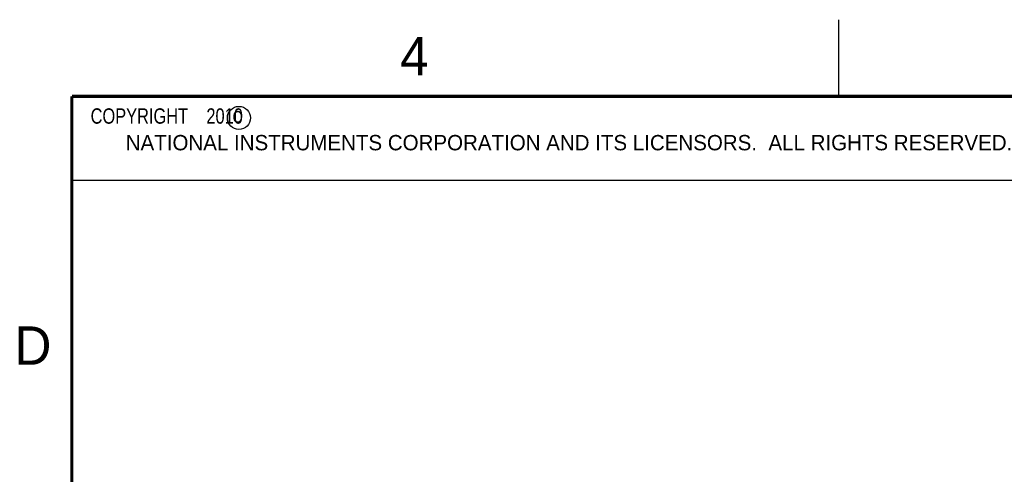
# Model space of a CAD drawing. Header units: inches. Extents: x 0 to 22, y 0 to 17.
# Tile 14 of 32: x 0.2 to 6.6, y 14 to 17. Entities that reach past the tile are written whole.
import ezdxf

# ---------------------------------------------------------------- set-up
doc = ezdxf.new("R2010")
doc.units = ezdxf.units.IN
doc.header["$LTSCALE"] = 1.21
doc.header["$MEASUREMENT"] = 0
doc.layers.get('0').update_dxf_attribs({"linetype": 'CONTINUOUS'})
doc.styles.get("Standard").update_dxf_attribs({"font": 'txt', "width": 0.8})

msp = doc.modelspace()

# ---------------------------------------------------------------- linework, layer by layer
at = {"color": 2, "linetype": 'CONTINUOUS'}
for p, q in [((5.5, 16.5), (5.5, 17)), ((0.49986, 16.49999), (9.12486, 16.49999)), ((0.49986, 16.49999), (0.49986, 15.95311)), ((0.49986, 16.49999), (9.12486, 16.49999)), ((0.49986, 16.49999), (0.49986, 15.95311)), ((0.49986, 15.95311), (9.12486, 15.95311)), ((0.49986, 15.95311), (9.12486, 15.95311))]:
    msp.add_line(p, q, dxfattribs=at)
at = {"color": 7, "linetype": 'CONTINUOUS', "const_width": 0.02}
for points in [[(0.5, 16.5), (0.5, 0.5)], [(21.5, 16.5), (0.5, 16.5)]]:
    msp.add_lwpolyline(points, dxfattribs=at)
at = {"color": 2, "linetype": 'CONTINUOUS'}
msp.add_circle((1.58931, 16.35905), 0.0754, dxfattribs=at)

# ---------------------------------------------------------------- texts
for s, height, p in [('4', 0.25, (2.64004, 16.63693)), ('c', 0.1, (1.54634, 16.32798)), ('NATIONAL INSTRUMENTS CORPORATION AND ITS LICENSORS.  ALL RIGHTS RESERVED.', 0.1, (0.85101, 16.14817)), ('D', 0.25, (0.125, 14.75))]:
    msp.add_text(s, height=height, dxfattribs=at).set_placement(p)
at = {"color": 2, "linetype": 'CONTINUOUS', "insert": (0.56236, 16.42186), "char_height": 0.1, "attachment_point": 1}
for s, width in [('  COPYRIGHT    2010\\P ', 1.52), ('  COPYRIGHT    ', 1.2)]:
    msp.add_mtext(s, dxfattribs=dict(at, width=width))

doc.saveas('drawing.dxf')
